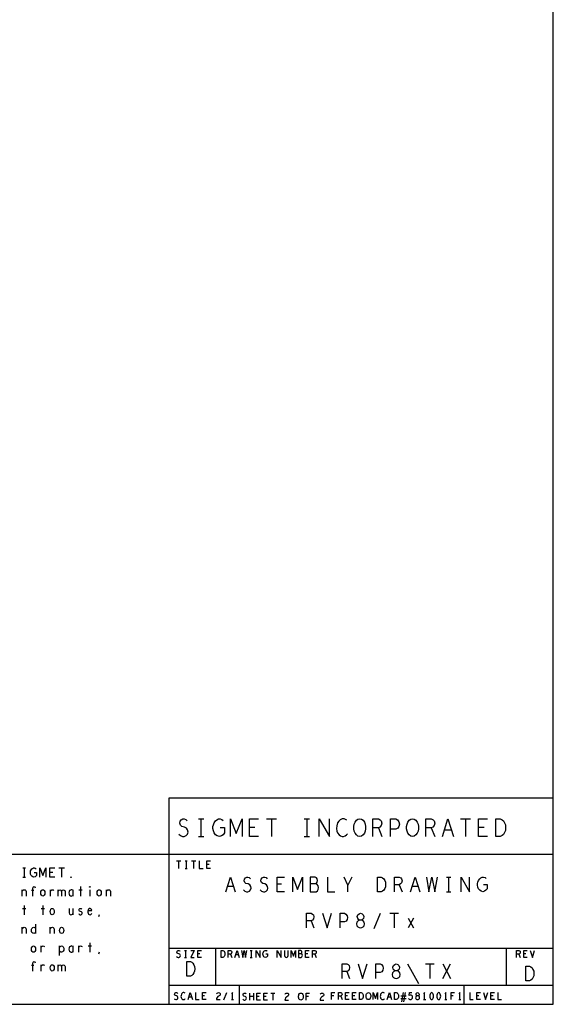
# Model space of a CAD drawing. Extents: x 17.4 to 50.4, y 21.5 to 42.5.
# Tile 12 of 12: x 44.7 to 50.4, y 21.5 to 32. Entities that reach past the tile are written whole.
import ezdxf

# ---------------------------------------------------------------- set-up
doc = ezdxf.new("R2010")
doc.units = 0
doc.layers.add('RVP8-TX_D_bassy_art', color=2, linetype='CONTINUOUS')

msp = doc.modelspace()

# ---------------------------------------------------------------- linework, layer by layer
at = {"layer": 'RVP8-TX_D_bassy_art'}
for points in [[(17.43, 21.495), (50.43, 21.495), (50.43, 42.495), (17.43, 42.495), (17.43, 21.495)], [(48.365, 23.285), (48.347, 23.288), (48.33, 23.301), (48.316, 23.319), (48.307, 23.341), (48.302, 23.366), (48.302, 23.392), (48.307, 23.417), (48.316, 23.439), (48.33, 23.457), (48.347, 23.47), (48.365, 23.473), (48.384, 23.47), (48.401, 23.457), (48.415, 23.439), (48.424, 23.417), (48.429, 23.392), (48.429, 23.366), (48.424, 23.341), (48.415, 23.319), (48.401, 23.301), (48.384, 23.288), (48.365, 23.285)], [(48.929, 23.285), (48.911, 23.288), (48.894, 23.301), (48.88, 23.319), (48.871, 23.341), (48.866, 23.366), (48.866, 23.392), (48.871, 23.417), (48.88, 23.439), (48.894, 23.457), (48.911, 23.47), (48.929, 23.473), (48.948, 23.47), (48.965, 23.457), (48.979, 23.439), (48.988, 23.417), (48.993, 23.392), (48.993, 23.366), (48.988, 23.341), (48.979, 23.319), (48.965, 23.301), (48.948, 23.288), (48.929, 23.285)], [(49.818, 23.285), (49.818, 23.473), (49.865, 23.473), (49.884, 23.464), (49.898, 23.451), (49.909, 23.432), (49.919, 23.41), (49.921, 23.379), (49.919, 23.348), (49.909, 23.326), (49.898, 23.307), (49.884, 23.294), (49.865, 23.285), (49.818, 23.285)], [(45.287, 22.847), (45.285, 22.848), (45.285, 22.852), (45.287, 22.853), (45.29, 22.852), (45.29, 22.848), (45.287, 22.847)], [(48.556, 22.695), (48.556, 22.851), (48.595, 22.851), (48.61, 22.843), (48.622, 22.833), (48.632, 22.817), (48.639, 22.799), (48.641, 22.773), (48.639, 22.747), (48.632, 22.729), (48.622, 22.713), (48.61, 22.703), (48.595, 22.695), (48.556, 22.695)], [(44.987, 22.65), (44.98, 22.652), (44.973, 22.658), (44.967, 22.67), (44.965, 22.683), (44.967, 22.697), (44.973, 22.708), (44.98, 22.715), (44.987, 22.717), (44.995, 22.715), (45.002, 22.708), (45.007, 22.697), (45.009, 22.683), (45.007, 22.67), (45.002, 22.658), (44.995, 22.652), (44.987, 22.65)], [(45.487, 22.743), (45.485, 22.745), (45.485, 22.748), (45.487, 22.75), (45.49, 22.748), (45.49, 22.745), (45.487, 22.743)], [(45.587, 22.65), (45.58, 22.652), (45.572, 22.658), (45.567, 22.67), (45.565, 22.683), (45.567, 22.697), (45.572, 22.708), (45.58, 22.715), (45.587, 22.717), (45.595, 22.715), (45.602, 22.708), (45.607, 22.697), (45.609, 22.683), (45.607, 22.67), (45.602, 22.658), (45.595, 22.652), (45.587, 22.65)], [(45.087, 22.45), (45.08, 22.452), (45.072, 22.458), (45.067, 22.47), (45.065, 22.483), (45.067, 22.497), (45.072, 22.508), (45.08, 22.515), (45.087, 22.517), (45.095, 22.515), (45.102, 22.508), (45.107, 22.497), (45.109, 22.483), (45.107, 22.47), (45.102, 22.458), (45.095, 22.452), (45.087, 22.45)], [(48.375, 22.31), (48.389, 22.313), (48.404, 22.32), (48.414, 22.333), (48.418, 22.352), (48.414, 22.37), (48.402, 22.385), (48.385, 22.393), (48.365, 22.393), (48.354, 22.398), (48.344, 22.411), (48.34, 22.43), (48.346, 22.448), (48.359, 22.461), (48.375, 22.466), (48.391, 22.461), (48.404, 22.448), (48.41, 22.43), (48.406, 22.411), (48.396, 22.398), (48.385, 22.393), (48.365, 22.393), (48.348, 22.385), (48.336, 22.37), (48.332, 22.352), (48.336, 22.333), (48.346, 22.32), (48.361, 22.313), (48.375, 22.31)], [(45.187, 22.25), (45.18, 22.252), (45.172, 22.258), (45.167, 22.27), (45.165, 22.283), (45.167, 22.297), (45.172, 22.308), (45.18, 22.315), (45.187, 22.317), (45.195, 22.315), (45.202, 22.308), (45.207, 22.297), (45.209, 22.283), (45.207, 22.27), (45.202, 22.258), (45.195, 22.252), (45.187, 22.25)], [(44.887, 22.05), (44.88, 22.052), (44.872, 22.058), (44.867, 22.07), (44.865, 22.083), (44.867, 22.097), (44.872, 22.108), (44.88, 22.115), (44.887, 22.117), (44.895, 22.115), (44.902, 22.108), (44.907, 22.097), (44.909, 22.083), (44.907, 22.07), (44.902, 22.058), (44.895, 22.052), (44.887, 22.05)], [(46.887, 21.995), (46.887, 22.07), (46.906, 22.07), (46.914, 22.066), (46.919, 22.061), (46.924, 22.054), (46.928, 22.045), (46.929, 22.032), (46.928, 22.02), (46.924, 22.011), (46.919, 22.004), (46.914, 21.999), (46.906, 21.995), (46.887, 21.995)], [(46.521, 21.795), (46.521, 21.951), (46.56, 21.951), (46.575, 21.943), (46.587, 21.933), (46.597, 21.917), (46.604, 21.899), (46.606, 21.873), (46.604, 21.847), (46.597, 21.829), (46.587, 21.813), (46.575, 21.803), (46.56, 21.795), (46.521, 21.795)], [(45.087, 21.85), (45.08, 21.852), (45.072, 21.858), (45.067, 21.87), (45.065, 21.883), (45.067, 21.897), (45.072, 21.908), (45.08, 21.915), (45.087, 21.917), (45.095, 21.915), (45.102, 21.908), (45.107, 21.897), (45.109, 21.883), (45.107, 21.87), (45.102, 21.858), (45.095, 21.852), (45.087, 21.85)], [(48.755, 21.77), (48.769, 21.773), (48.784, 21.78), (48.794, 21.793), (48.798, 21.812), (48.794, 21.83), (48.782, 21.845), (48.765, 21.853), (48.745, 21.853), (48.734, 21.858), (48.724, 21.871), (48.72, 21.89), (48.726, 21.908), (48.739, 21.921), (48.755, 21.926), (48.771, 21.921), (48.784, 21.908), (48.79, 21.89), (48.786, 21.871), (48.776, 21.858), (48.765, 21.853), (48.745, 21.853), (48.728, 21.845), (48.716, 21.83), (48.712, 21.812), (48.716, 21.793), (48.726, 21.78), (48.741, 21.773), (48.755, 21.77)], [(50.137, 21.745), (50.137, 21.901), (50.176, 21.901), (50.192, 21.893), (50.203, 21.883), (50.213, 21.867), (50.221, 21.849), (50.223, 21.823), (50.221, 21.797), (50.213, 21.779), (50.203, 21.763), (50.192, 21.753), (50.176, 21.745), (50.137, 21.745)], [(47.738, 21.54), (47.731, 21.541), (47.724, 21.546), (47.718, 21.554), (47.715, 21.562), (47.713, 21.572), (47.713, 21.582), (47.715, 21.592), (47.718, 21.601), (47.724, 21.609), (47.731, 21.614), (47.738, 21.615), (47.745, 21.614), (47.752, 21.609), (47.758, 21.601), (47.761, 21.592), (47.763, 21.582), (47.763, 21.572), (47.761, 21.562), (47.758, 21.554), (47.752, 21.546), (47.745, 21.541), (47.738, 21.54)], [(48.362, 21.545), (48.362, 21.62), (48.381, 21.62), (48.389, 21.616), (48.394, 21.611), (48.399, 21.604), (48.403, 21.595), (48.404, 21.582), (48.403, 21.57), (48.399, 21.561), (48.394, 21.554), (48.389, 21.549), (48.381, 21.545), (48.362, 21.545)], [(48.458, 21.545), (48.451, 21.546), (48.444, 21.551), (48.438, 21.559), (48.435, 21.568), (48.433, 21.578), (48.433, 21.588), (48.435, 21.598), (48.438, 21.606), (48.444, 21.614), (48.451, 21.619), (48.458, 21.62), (48.465, 21.619), (48.472, 21.614), (48.478, 21.606), (48.481, 21.598), (48.483, 21.588), (48.483, 21.578), (48.481, 21.568), (48.478, 21.559), (48.472, 21.551), (48.465, 21.546), (48.458, 21.545)], [(48.737, 21.545), (48.737, 21.62), (48.756, 21.62), (48.764, 21.616), (48.769, 21.611), (48.774, 21.604), (48.778, 21.595), (48.779, 21.582), (48.778, 21.57), (48.774, 21.561), (48.769, 21.554), (48.764, 21.549), (48.756, 21.545), (48.737, 21.545)], [(48.983, 21.545), (48.99, 21.546), (48.997, 21.55), (49.002, 21.556), (49.004, 21.565), (49.002, 21.574), (48.996, 21.581), (48.988, 21.585), (48.978, 21.585), (48.973, 21.588), (48.968, 21.594), (48.966, 21.602), (48.969, 21.611), (48.976, 21.618), (48.983, 21.62), (48.99, 21.618), (48.997, 21.611), (49, 21.602), (48.998, 21.594), (48.993, 21.588), (48.988, 21.585), (48.978, 21.585), (48.97, 21.581), (48.964, 21.574), (48.962, 21.565), (48.964, 21.556), (48.969, 21.55), (48.976, 21.546), (48.983, 21.545)], [(49.133, 21.62), (49.126, 21.618), (49.12, 21.611), (49.116, 21.604), (49.113, 21.594), (49.112, 21.582), (49.113, 21.571), (49.116, 21.561), (49.12, 21.554), (49.126, 21.547), (49.133, 21.545), (49.14, 21.547), (49.146, 21.554), (49.15, 21.561), (49.153, 21.571), (49.154, 21.582), (49.153, 21.594), (49.15, 21.604), (49.146, 21.611), (49.14, 21.618), (49.133, 21.62)], [(49.208, 21.62), (49.201, 21.618), (49.195, 21.611), (49.191, 21.604), (49.188, 21.594), (49.187, 21.582), (49.188, 21.571), (49.191, 21.561), (49.195, 21.554), (49.201, 21.547), (49.208, 21.545), (49.215, 21.547), (49.221, 21.554), (49.225, 21.561), (49.228, 21.571), (49.229, 21.582), (49.228, 21.594), (49.225, 21.604), (49.221, 21.611), (49.215, 21.618), (49.208, 21.62)]]:
    msp.add_lwpolyline(points, close=True, dxfattribs=at)
for points in [[(50.43, 23.695), (46.33, 23.695), (46.33, 21.495), (46.33, 21.495)], [(46.436, 23.31), (46.455, 23.294), (46.476, 23.285), (46.495, 23.285), (46.514, 23.294), (46.528, 23.31), (46.535, 23.332), (46.53, 23.354), (46.518, 23.373), (46.497, 23.385), (46.469, 23.392), (46.453, 23.404), (46.446, 23.426), (46.45, 23.448), (46.462, 23.464), (46.478, 23.473), (46.495, 23.473), (46.511, 23.467), (46.525, 23.451)], [(46.645, 23.473), (46.702, 23.473)], [(46.673, 23.473), (46.673, 23.285)], [(46.876, 23.379), (46.923, 23.379), (46.923, 23.323), (46.909, 23.304), (46.892, 23.291), (46.869, 23.285), (46.845, 23.291), (46.829, 23.304), (46.814, 23.323), (46.805, 23.345), (46.8, 23.37), (46.8, 23.392), (46.805, 23.41), (46.814, 23.432), (46.829, 23.451), (46.843, 23.464), (46.861, 23.473), (46.878, 23.473), (46.897, 23.467), (46.911, 23.454)], [(46.988, 23.285), (46.988, 23.473), (47.049, 23.316), (47.111, 23.473), (47.111, 23.285)], [(47.285, 23.285), (47.19, 23.285), (47.19, 23.473), (47.285, 23.473)], [(47.371, 23.473), (47.48, 23.473)], [(47.425, 23.473), (47.425, 23.285)], [(47.773, 23.473), (47.83, 23.473)], [(47.801, 23.473), (47.801, 23.285)], [(47.935, 23.285), (47.935, 23.473), (48.044, 23.285), (48.044, 23.473)], [(48.229, 23.457), (48.215, 23.467), (48.199, 23.473), (48.18, 23.473), (48.159, 23.464), (48.142, 23.448), (48.13, 23.429), (48.121, 23.398), (48.119, 23.37), (48.123, 23.341), (48.13, 23.323), (48.145, 23.304), (48.161, 23.291), (48.177, 23.285), (48.194, 23.285), (48.21, 23.291), (48.225, 23.301), (48.236, 23.313)], [(48.506, 23.285), (48.506, 23.473), (48.565, 23.473), (48.584, 23.464), (48.596, 23.451), (48.601, 23.426), (48.596, 23.401), (48.582, 23.385), (48.565, 23.376), (48.506, 23.376)], [(48.694, 23.285), (48.694, 23.473), (48.751, 23.473), (48.77, 23.464), (48.784, 23.442), (48.789, 23.417), (48.784, 23.392), (48.772, 23.373), (48.751, 23.363), (48.694, 23.363)], [(49.07, 23.285), (49.07, 23.473), (49.129, 23.473), (49.148, 23.464), (49.16, 23.451), (49.165, 23.426), (49.16, 23.401), (49.146, 23.385), (49.129, 23.376), (49.07, 23.376)], [(49.247, 23.285), (49.305, 23.473), (49.364, 23.285)], [(49.439, 23.473), (49.548, 23.473)], [(49.493, 23.473), (49.493, 23.285)], [(49.729, 23.285), (49.634, 23.285), (49.634, 23.473), (49.729, 23.473)], [(47.247, 23.382), (47.19, 23.382)], [(48.565, 23.376), (48.601, 23.285)], [(49.129, 23.376), (49.165, 23.285)], [(49.343, 23.351), (49.268, 23.351)], [(49.691, 23.382), (49.634, 23.382)], [(46.645, 23.285), (46.702, 23.285)], [(47.773, 23.285), (47.83, 23.285)], [(40.43, 21.495), (40.43, 23.095), (44.23, 23.095), (50.43, 23.095)], [(46.412, 23.025), (46.458, 23.025)], [(46.435, 23.025), (46.435, 22.945)], [(46.503, 23.025), (46.527, 23.025)], [(46.515, 23.025), (46.515, 22.945)], [(46.572, 23.025), (46.618, 23.025)], [(46.595, 23.025), (46.595, 22.945)], [(46.655, 23.025), (46.655, 22.945), (46.695, 22.945)], [(46.775, 22.945), (46.735, 22.945), (46.735, 23.025), (46.775, 23.025)], [(44.772, 22.95), (44.802, 22.95)], [(44.787, 22.95), (44.787, 22.85)], [(44.895, 22.9), (44.92, 22.9), (44.92, 22.87), (44.912, 22.86), (44.904, 22.853), (44.891, 22.85), (44.879, 22.853), (44.87, 22.86), (44.863, 22.87), (44.857, 22.882), (44.855, 22.895), (44.855, 22.907), (44.857, 22.917), (44.863, 22.928), (44.87, 22.938), (44.877, 22.945), (44.887, 22.95), (44.896, 22.95), (44.906, 22.947), (44.914, 22.94)], [(44.955, 22.85), (44.955, 22.95), (44.987, 22.867), (45.02, 22.95), (45.02, 22.85)], [(45.113, 22.85), (45.062, 22.85), (45.062, 22.95), (45.113, 22.95)], [(45.092, 22.902), (45.062, 22.902)], [(45.159, 22.95), (45.216, 22.95)], [(45.187, 22.95), (45.187, 22.85)], [(46.503, 22.945), (46.527, 22.945)], [(46.759, 22.986), (46.735, 22.986)], [(44.772, 22.85), (44.802, 22.85)], [(46.939, 22.695), (46.987, 22.851), (47.036, 22.695)], [(47.126, 22.716), (47.141, 22.703), (47.159, 22.695), (47.174, 22.695), (47.19, 22.703), (47.202, 22.716), (47.207, 22.734), (47.204, 22.752), (47.194, 22.768), (47.176, 22.778), (47.153, 22.783), (47.139, 22.794), (47.133, 22.812), (47.137, 22.83), (47.147, 22.843), (47.161, 22.851), (47.174, 22.851), (47.188, 22.846), (47.2, 22.833)], [(47.305, 22.716), (47.32, 22.703), (47.338, 22.695), (47.353, 22.695), (47.369, 22.703), (47.381, 22.716), (47.386, 22.734), (47.383, 22.752), (47.373, 22.768), (47.355, 22.778), (47.332, 22.783), (47.318, 22.794), (47.312, 22.812), (47.316, 22.83), (47.326, 22.843), (47.34, 22.851), (47.353, 22.851), (47.367, 22.846), (47.379, 22.833)], [(47.564, 22.695), (47.485, 22.695), (47.485, 22.851), (47.564, 22.851)], [(47.653, 22.695), (47.653, 22.851), (47.703, 22.721), (47.754, 22.851), (47.754, 22.695)], [(47.898, 22.778), (47.906, 22.786), (47.912, 22.799), (47.916, 22.817), (47.912, 22.833), (47.904, 22.843), (47.89, 22.851), (47.838, 22.851), (47.838, 22.695), (47.902, 22.695), (47.916, 22.705), (47.923, 22.721), (47.927, 22.739), (47.923, 22.757), (47.912, 22.773), (47.898, 22.778), (47.838, 22.778)], [(48.022, 22.851), (48.022, 22.695), (48.101, 22.695)], [(48.24, 22.695), (48.24, 22.765), (48.201, 22.851)], [(48.28, 22.851), (48.24, 22.765)], [(48.738, 22.695), (48.738, 22.851), (48.787, 22.851), (48.803, 22.843), (48.813, 22.833), (48.817, 22.812), (48.813, 22.791), (48.801, 22.778), (48.787, 22.77), (48.738, 22.77)], [(48.908, 22.695), (48.956, 22.851), (49.005, 22.695)], [(49.077, 22.851), (49.104, 22.695), (49.135, 22.851), (49.167, 22.695), (49.194, 22.851)], [(49.291, 22.851), (49.338, 22.851)], [(49.314, 22.851), (49.314, 22.695)], [(49.449, 22.695), (49.449, 22.851), (49.538, 22.695), (49.538, 22.851)], [(49.684, 22.773), (49.723, 22.773), (49.723, 22.726), (49.712, 22.711), (49.698, 22.7), (49.678, 22.695), (49.659, 22.7), (49.645, 22.711), (49.633, 22.726), (49.626, 22.744), (49.622, 22.765), (49.622, 22.783), (49.626, 22.799), (49.633, 22.817), (49.645, 22.833), (49.657, 22.843), (49.672, 22.851), (49.686, 22.851), (49.702, 22.846), (49.713, 22.835), (49.713, 22.835)], [(44.766, 22.65), (44.766, 22.717)], [(44.766, 22.7), (44.771, 22.708), (44.779, 22.715), (44.789, 22.717), (44.797, 22.715), (44.805, 22.708), (44.809, 22.697), (44.809, 22.65)], [(44.891, 22.71), (44.866, 22.71)], [(44.88, 22.65), (44.88, 22.735), (44.882, 22.743), (44.887, 22.748), (44.895, 22.75), (44.902, 22.747), (44.906, 22.738)], [(45.07, 22.65), (45.07, 22.717)], [(45.07, 22.703), (45.076, 22.71), (45.082, 22.715), (45.091, 22.717), (45.097, 22.715), (45.105, 22.71)], [(45.15, 22.65), (45.15, 22.717)], [(45.15, 22.698), (45.154, 22.707), (45.16, 22.713), (45.169, 22.717), (45.177, 22.713), (45.184, 22.707), (45.187, 22.698), (45.187, 22.65)], [(45.187, 22.698), (45.191, 22.707), (45.197, 22.713), (45.206, 22.717), (45.215, 22.713), (45.221, 22.707), (45.225, 22.697), (45.225, 22.65)], [(45.31, 22.705), (45.305, 22.712), (45.297, 22.715), (45.289, 22.717), (45.28, 22.713), (45.272, 22.707), (45.267, 22.697), (45.265, 22.683), (45.267, 22.67), (45.272, 22.66), (45.28, 22.653), (45.289, 22.65), (45.297, 22.652), (45.305, 22.657), (45.31, 22.663)], [(45.31, 22.65), (45.31, 22.717)], [(45.37, 22.717), (45.405, 22.717)], [(45.387, 22.75), (45.387, 22.65)], [(45.487, 22.717), (45.487, 22.65)], [(45.666, 22.65), (45.666, 22.717)], [(45.666, 22.7), (45.671, 22.708), (45.679, 22.715), (45.689, 22.717), (45.697, 22.715), (45.705, 22.708), (45.709, 22.697), (45.709, 22.65)], [(47.019, 22.75), (46.956, 22.75)], [(47.532, 22.776), (47.485, 22.776)], [(48.787, 22.77), (48.817, 22.695)], [(48.988, 22.75), (48.925, 22.75)], [(49.291, 22.695), (49.338, 22.695)], [(44.77, 22.517), (44.805, 22.517)], [(44.787, 22.55), (44.787, 22.45)], [(44.97, 22.517), (45.005, 22.517)], [(44.987, 22.55), (44.987, 22.45)], [(45.266, 22.517), (45.266, 22.47), (45.271, 22.458), (45.279, 22.452), (45.287, 22.45), (45.296, 22.452), (45.304, 22.458), (45.309, 22.47)], [(45.309, 22.45), (45.309, 22.517)], [(45.369, 22.462), (45.375, 22.455), (45.384, 22.45), (45.391, 22.45), (45.399, 22.453), (45.404, 22.458), (45.406, 22.465), (45.405, 22.475), (45.4, 22.48), (45.377, 22.49), (45.372, 22.502), (45.375, 22.51), (45.38, 22.515), (45.387, 22.517), (45.395, 22.515), (45.402, 22.51)], [(45.469, 22.495), (45.509, 22.495), (45.505, 22.507), (45.499, 22.513), (45.49, 22.517), (45.481, 22.515), (45.474, 22.51), (45.469, 22.498), (45.466, 22.488), (45.466, 22.478), (45.469, 22.468), (45.475, 22.458), (45.482, 22.452), (45.491, 22.45), (45.5, 22.453), (45.509, 22.463)], [(45.585, 22.432), (45.59, 22.453)], [(47.799, 22.31), (47.799, 22.466), (47.848, 22.466), (47.863, 22.458), (47.873, 22.448), (47.877, 22.427), (47.873, 22.406), (47.861, 22.393), (47.848, 22.385), (47.799, 22.385)], [(47.848, 22.385), (47.877, 22.31)], [(47.968, 22.466), (48.017, 22.31), (48.066, 22.466)], [(48.157, 22.31), (48.157, 22.466), (48.204, 22.466), (48.219, 22.458), (48.231, 22.44), (48.235, 22.419), (48.231, 22.398), (48.221, 22.383), (48.204, 22.375), (48.157, 22.375)], [(48.519, 22.305), (48.589, 22.466)], [(48.688, 22.466), (48.778, 22.466)], [(48.733, 22.466), (48.733, 22.31)], [(48.883, 22.414), (48.941, 22.31)], [(48.941, 22.414), (48.883, 22.31)], [(44.766, 22.25), (44.766, 22.317)], [(44.766, 22.3), (44.771, 22.308), (44.779, 22.315), (44.789, 22.317), (44.797, 22.315), (44.805, 22.308), (44.809, 22.297), (44.809, 22.25)], [(44.91, 22.265), (44.905, 22.257), (44.897, 22.252), (44.889, 22.25), (44.879, 22.253), (44.871, 22.262), (44.866, 22.272), (44.865, 22.283), (44.866, 22.295), (44.871, 22.305), (44.879, 22.313), (44.889, 22.317), (44.897, 22.315), (44.904, 22.312), (44.91, 22.305)], [(44.91, 22.35), (44.91, 22.25)], [(45.066, 22.25), (45.066, 22.317)], [(45.066, 22.3), (45.071, 22.308), (45.079, 22.315), (45.089, 22.317), (45.097, 22.315), (45.105, 22.308), (45.109, 22.297), (45.109, 22.25)], [(44.97, 22.05), (44.97, 22.117)], [(44.97, 22.103), (44.976, 22.11), (44.982, 22.115), (44.991, 22.117), (44.997, 22.115), (45.005, 22.11)], [(45.165, 22.017), (45.165, 22.117)], [(45.165, 22.102), (45.171, 22.11), (45.177, 22.115), (45.187, 22.117), (45.196, 22.115), (45.205, 22.107), (45.209, 22.095), (45.21, 22.083), (45.209, 22.072), (45.205, 22.06), (45.197, 22.053), (45.187, 22.05), (45.179, 22.052), (45.17, 22.057), (45.165, 22.063)], [(45.31, 22.105), (45.305, 22.112), (45.297, 22.115), (45.289, 22.117), (45.28, 22.113), (45.272, 22.107), (45.267, 22.097), (45.265, 22.083), (45.267, 22.07), (45.272, 22.06), (45.28, 22.053), (45.289, 22.05), (45.297, 22.052), (45.305, 22.057), (45.31, 22.063)], [(45.31, 22.05), (45.31, 22.117)], [(45.37, 22.05), (45.37, 22.117)], [(45.37, 22.103), (45.376, 22.11), (45.382, 22.115), (45.391, 22.117), (45.397, 22.115), (45.405, 22.11)], [(45.47, 22.117), (45.505, 22.117)], [(45.487, 22.15), (45.487, 22.05)], [(45.585, 22.032), (45.59, 22.053)], [(46.33, 22.095), (50.43, 22.095)], [(46.413, 22.005), (46.421, 21.999), (46.429, 21.995), (46.437, 21.995), (46.444, 21.999), (46.45, 22.005), (46.453, 22.014), (46.451, 22.022), (46.446, 22.03), (46.438, 22.035), (46.426, 22.038), (46.42, 22.042), (46.417, 22.051), (46.419, 22.06), (46.424, 22.066), (46.43, 22.07), (46.437, 22.07), (46.443, 22.068), (46.449, 22.061)], [(46.497, 22.07), (46.519, 22.07)], [(46.508, 22.07), (46.508, 21.995)], [(46.565, 22.07), (46.601, 22.07), (46.565, 21.995), (46.601, 21.995)], [(46.677, 21.995), (46.639, 21.995), (46.639, 22.07), (46.677, 22.07)], [(46.83, 21.695), (46.83, 22.095)], [(46.964, 21.995), (46.964, 22.07), (46.988, 22.07), (46.995, 22.066), (47, 22.061), (47.002, 22.051), (47, 22.041), (46.994, 22.035), (46.988, 22.031), (46.964, 22.031)], [(47.035, 21.995), (47.058, 22.07), (47.081, 21.995)], [(47.105, 22.07), (47.118, 21.995), (47.133, 22.07), (47.148, 21.995), (47.161, 22.07)], [(47.197, 22.07), (47.219, 22.07)], [(47.208, 22.07), (47.208, 21.995)], [(47.262, 21.995), (47.262, 22.07), (47.304, 21.995), (47.304, 22.07)], [(47.364, 22.032), (47.382, 22.032), (47.382, 22.01), (47.377, 22.002), (47.37, 21.997), (47.361, 21.995), (47.351, 21.997), (47.345, 22.002), (47.339, 22.01), (47.336, 22.019), (47.334, 22.029), (47.334, 22.038), (47.336, 22.045), (47.339, 22.054), (47.345, 22.061), (47.351, 22.066), (47.358, 22.07), (47.365, 22.07), (47.372, 22.068), (47.378, 22.062)], [(47.487, 21.995), (47.487, 22.07), (47.529, 21.995), (47.529, 22.07)], [(47.562, 22.07), (47.562, 22.016), (47.566, 22.005), (47.574, 21.997), (47.583, 21.995), (47.592, 21.997), (47.6, 22.005), (47.604, 22.016), (47.604, 22.07)], [(47.634, 21.995), (47.634, 22.07), (47.658, 22.008), (47.682, 22.07), (47.682, 21.995)], [(47.74, 22.035), (47.744, 22.039), (47.747, 22.045), (47.749, 22.054), (47.747, 22.061), (47.743, 22.066), (47.737, 22.07), (47.712, 22.07), (47.712, 21.995), (47.742, 21.995), (47.749, 22), (47.753, 22.008), (47.754, 22.016), (47.753, 22.025), (47.747, 22.032), (47.74, 22.035), (47.712, 22.035)], [(47.827, 21.995), (47.789, 21.995), (47.789, 22.07), (47.827, 22.07)], [(47.864, 21.995), (47.864, 22.07), (47.888, 22.07), (47.895, 22.066), (47.9, 22.061), (47.902, 22.051), (47.9, 22.041), (47.894, 22.035), (47.888, 22.031), (47.864, 22.031)], [(49.93, 21.695), (49.93, 22.095), (49.93, 22.095)], [(50.039, 21.995), (50.039, 22.07), (50.063, 22.07), (50.07, 22.066), (50.075, 22.061), (50.077, 22.051), (50.075, 22.041), (50.069, 22.035), (50.063, 22.031), (50.039, 22.031)], [(50.152, 21.995), (50.114, 21.995), (50.114, 22.07), (50.152, 22.07)], [(50.185, 22.07), (50.208, 21.995), (50.231, 22.07)], [(44.88, 21.85), (44.88, 21.935), (44.882, 21.943), (44.887, 21.948), (44.895, 21.95), (44.902, 21.947), (44.906, 21.938)], [(46.497, 21.995), (46.519, 21.995)], [(46.662, 22.034), (46.639, 22.034), (46.639, 22.034)], [(46.988, 22.031), (47.002, 21.995)], [(47.073, 22.021), (47.043, 22.021)], [(47.197, 21.995), (47.219, 21.995)], [(47.812, 22.034), (47.789, 22.034)], [(47.888, 22.031), (47.902, 21.995)], [(50.063, 22.031), (50.077, 21.995)], [(50.137, 22.034), (50.114, 22.034)], [(44.891, 21.91), (44.866, 21.91)], [(44.97, 21.85), (44.97, 21.917)], [(44.97, 21.903), (44.976, 21.91), (44.982, 21.915), (44.991, 21.917), (44.997, 21.915), (45.005, 21.91)], [(45.15, 21.85), (45.15, 21.917)], [(45.15, 21.898), (45.154, 21.907), (45.16, 21.913), (45.169, 21.917), (45.177, 21.913), (45.184, 21.907), (45.187, 21.898), (45.187, 21.85)], [(45.187, 21.898), (45.191, 21.907), (45.197, 21.913), (45.206, 21.917), (45.215, 21.913), (45.221, 21.907), (45.225, 21.897), (45.225, 21.85)], [(48.179, 21.77), (48.179, 21.926), (48.228, 21.926), (48.243, 21.918), (48.253, 21.908), (48.257, 21.887), (48.253, 21.866), (48.241, 21.853), (48.228, 21.845), (48.179, 21.845)], [(48.228, 21.845), (48.257, 21.77)], [(48.348, 21.926), (48.397, 21.77), (48.446, 21.926)], [(48.537, 21.77), (48.537, 21.926), (48.584, 21.926), (48.599, 21.918), (48.611, 21.9), (48.615, 21.879), (48.611, 21.858), (48.601, 21.843), (48.584, 21.835), (48.537, 21.835)], [(48.876, 21.926), (48.992, 21.718)], [(49.068, 21.926), (49.158, 21.926)], [(49.113, 21.926), (49.113, 21.77)], [(49.251, 21.77), (49.333, 21.926)], [(49.251, 21.926), (49.333, 21.77)], [(50.43, 21.695), (46.33, 21.695)], [(47.08, 21.695), (47.08, 21.495)], [(49.48, 21.495), (49.48, 21.695)], [(46.388, 21.555), (46.396, 21.549), (46.404, 21.545), (46.412, 21.545), (46.419, 21.549), (46.425, 21.555), (46.428, 21.564), (46.426, 21.572), (46.421, 21.58), (46.413, 21.585), (46.401, 21.588), (46.395, 21.592), (46.392, 21.601), (46.394, 21.61), (46.399, 21.616), (46.405, 21.62), (46.412, 21.62), (46.418, 21.618), (46.424, 21.611)], [(46.504, 21.614), (46.498, 21.618), (46.491, 21.62), (46.484, 21.62), (46.476, 21.616), (46.469, 21.61), (46.464, 21.602), (46.461, 21.59), (46.46, 21.579), (46.462, 21.568), (46.464, 21.56), (46.47, 21.552), (46.476, 21.547), (46.483, 21.545), (46.49, 21.545), (46.496, 21.547), (46.502, 21.551), (46.506, 21.556)], [(46.535, 21.545), (46.558, 21.62), (46.581, 21.545)], [(46.573, 21.571), (46.543, 21.571)], [(46.614, 21.62), (46.614, 21.545), (46.652, 21.545)], [(46.727, 21.545), (46.689, 21.545), (46.689, 21.62), (46.727, 21.62)], [(46.712, 21.584), (46.689, 21.584)], [(46.84, 21.608), (46.846, 21.615), (46.852, 21.619), (46.86, 21.62), (46.869, 21.618), (46.876, 21.611), (46.878, 21.604), (46.877, 21.596), (46.873, 21.59), (46.854, 21.578), (46.846, 21.569), (46.84, 21.556), (46.838, 21.545), (46.878, 21.545)], [(46.916, 21.543), (46.95, 21.62)], [(47.008, 21.545), (47.008, 21.62), (46.997, 21.605)], [(46.997, 21.545), (47.019, 21.545)], [(47.118, 21.55), (47.126, 21.544), (47.134, 21.54), (47.142, 21.54), (47.149, 21.544), (47.155, 21.55), (47.158, 21.559), (47.156, 21.567), (47.151, 21.575), (47.143, 21.58), (47.131, 21.582), (47.125, 21.587), (47.122, 21.596), (47.124, 21.605), (47.129, 21.611), (47.135, 21.615), (47.142, 21.615), (47.148, 21.613), (47.154, 21.606)], [(47.193, 21.54), (47.193, 21.615)], [(47.233, 21.577), (47.193, 21.577)], [(47.233, 21.615), (47.233, 21.54)], [(47.307, 21.54), (47.269, 21.54), (47.269, 21.615), (47.307, 21.615)], [(47.292, 21.579), (47.269, 21.579)], [(47.382, 21.54), (47.344, 21.54), (47.344, 21.615), (47.382, 21.615)], [(47.367, 21.579), (47.344, 21.579)], [(47.417, 21.615), (47.459, 21.615)], [(47.438, 21.615), (47.438, 21.54)], [(47.57, 21.602), (47.576, 21.61), (47.582, 21.614), (47.59, 21.615), (47.599, 21.613), (47.606, 21.606), (47.608, 21.599), (47.607, 21.591), (47.603, 21.585), (47.584, 21.572), (47.576, 21.564), (47.57, 21.551), (47.568, 21.54), (47.608, 21.54)], [(47.795, 21.54), (47.795, 21.615), (47.831, 21.615)], [(47.818, 21.579), (47.795, 21.579)], [(47.945, 21.602), (47.951, 21.61), (47.957, 21.614), (47.965, 21.615), (47.974, 21.613), (47.981, 21.606), (47.983, 21.599), (47.982, 21.591), (47.978, 21.585), (47.959, 21.572), (47.951, 21.564), (47.945, 21.551), (47.943, 21.54), (47.983, 21.54)], [(48.065, 21.545), (48.065, 21.62), (48.101, 21.62)], [(48.088, 21.584), (48.065, 21.584)], [(48.139, 21.545), (48.139, 21.62), (48.163, 21.62), (48.17, 21.616), (48.175, 21.611), (48.177, 21.601), (48.175, 21.591), (48.169, 21.585), (48.163, 21.581), (48.139, 21.581)], [(48.163, 21.581), (48.177, 21.545)], [(48.252, 21.545), (48.214, 21.545), (48.214, 21.62), (48.252, 21.62)], [(48.237, 21.584), (48.214, 21.584)], [(48.327, 21.545), (48.289, 21.545), (48.289, 21.62), (48.327, 21.62)], [(48.312, 21.584), (48.289, 21.584)], [(48.509, 21.545), (48.509, 21.62), (48.533, 21.558), (48.557, 21.62), (48.557, 21.545)], [(48.629, 21.614), (48.623, 21.618), (48.616, 21.62), (48.609, 21.62), (48.601, 21.616), (48.594, 21.61), (48.589, 21.602), (48.586, 21.59), (48.585, 21.579), (48.587, 21.568), (48.589, 21.56), (48.595, 21.552), (48.601, 21.547), (48.608, 21.545), (48.615, 21.545), (48.621, 21.547), (48.627, 21.551), (48.631, 21.556)], [(48.66, 21.545), (48.683, 21.62), (48.706, 21.545)], [(48.698, 21.571), (48.668, 21.571)], [(48.861, 21.582), (48.805, 21.582)], [(48.805, 21.558), (48.861, 21.558)], [(48.814, 21.52), (48.833, 21.62)], [(48.852, 21.62), (48.833, 21.52)], [(48.887, 21.556), (48.893, 21.55), (48.9, 21.546), (48.908, 21.545), (48.916, 21.547), (48.923, 21.552), (48.928, 21.561), (48.929, 21.571), (48.927, 21.581), (48.922, 21.588), (48.915, 21.592), (48.909, 21.594), (48.902, 21.592), (48.894, 21.588), (48.897, 21.62), (48.922, 21.62)], [(49.058, 21.545), (49.058, 21.62), (49.047, 21.605)], [(49.047, 21.545), (49.069, 21.545)], [(49.283, 21.545), (49.283, 21.62), (49.272, 21.605)], [(49.272, 21.545), (49.294, 21.545)], [(49.34, 21.545), (49.34, 21.62), (49.376, 21.62)], [(49.363, 21.584), (49.34, 21.584)], [(49.433, 21.545), (49.433, 21.62), (49.422, 21.605)], [(49.422, 21.545), (49.444, 21.545)], [(49.539, 21.62), (49.539, 21.545), (49.577, 21.545)], [(49.652, 21.545), (49.614, 21.545), (49.614, 21.62), (49.652, 21.62)], [(49.637, 21.584), (49.614, 21.584)], [(49.685, 21.62), (49.708, 21.545), (49.731, 21.62)], [(49.802, 21.545), (49.764, 21.545), (49.764, 21.62), (49.802, 21.62)], [(49.787, 21.584), (49.764, 21.584)], [(49.839, 21.62), (49.839, 21.545), (49.877, 21.545)]]:
    msp.add_lwpolyline(points, dxfattribs=at)

doc.saveas('drawing.dxf')
